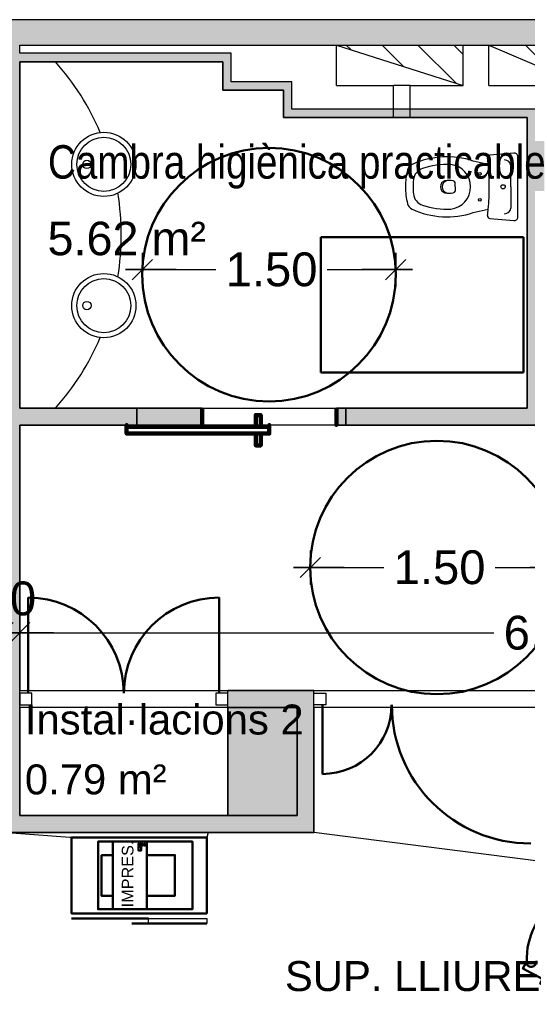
# Model space of a CAD drawing. Header units: metres. Extents: x -1 to 439, y -6 to 33.
# Tile 15 of 29: x 404.44 to 407.44, y 22.4 to 28.23. Entities that reach past the tile are written whole.
import ezdxf

# ---------------------------------------------------------------- set-up
doc = ezdxf.new("R2010")
doc.units = ezdxf.units.M
doc.header["$PDMODE"] = 65
doc.linetypes.add('CONTINUA', pattern=[0])
doc.linetypes.add('VERDECKT', pattern=[9.525, 6.35, -3.175])
for name, color, linetype, lineweight in [('3D P1 MURS EXISTENTS', 7, 'CONTINUA', 25), ('3D P1 MURS NOUS', 7, 'CONTINUA', 25), ('3D P1 PILAR', 7, 'CONTINUA', 25), ('P1 COTES', 7, 'CONTINUA', 25), ('P1 ESCALES 2D', 7, 'CONTINUA', 25), ('P1 LOCAL', 7, 'CONTINUA', 25), ('P1 MOBLES', 7, 'CONTINUA', 25), ('P1 SUPERFICI LLIURE', 7, 'CONTINUA', 25)]:
    doc.layers.add(name, color=color, linetype=linetype, lineweight=lineweight)
doc.styles.add('ARIAL', font='arial.ttf')
doc.dimstyles.new('DIMSTYLE_12', dxfattribs={"dimtxt": 0.2, "dimasz": 0.2, "dimexe": 0, "dimexo": 1e-06, "dimgap": 0.1, "dimtad": 2, "dimdec": 0, "dimlfac": 100, "dimrnd": 1, "dimzin": 4, "dimdsep": 46, "dimtxsty": 'ARIAL', "dimblk1": 'ALL_ML_STRICH', "dimblk2": 'ALL_ML_STRICH', "dimsah": 1, "dimcen": 0, "dimse1": 1, "dimse2": 1, "dimclrd": 2, "dimclre": 2, "dimclrt": 2, "dimadec": 0, "dimazin": 0, "dimtfac": 1, "dimtdec": 0, "dimtix": 1, "dimtmove": 2, "dimatfit": 3, "dimfxl": 0, "dimtvp": 1.2, "dimtzin": 0, "dimlwd": 0, "dimlwe": 35, "dimarcsym": 0})
doc.dimstyles.new('DIMSTYLE_9', dxfattribs={"dimtxt": 0.2, "dimasz": 0.2, "dimexe": 0, "dimexo": 1e-06, "dimgap": 0.1, "dimtad": 0, "dimrnd": 0.01, "dimzin": 4, "dimdsep": 46, "dimtxsty": 'ARIAL', "dimblk1": 'ALL_ML_STRICH', "dimblk2": 'ALL_ML_STRICH', "dimsah": 1, "dimcen": 0, "dimse1": 1, "dimse2": 1, "dimclrd": 2, "dimclre": 2, "dimclrt": 2, "dimadec": 0, "dimazin": 0, "dimtfac": 1, "dimtdec": 0, "dimtix": 1, "dimtmove": 2, "dimatfit": 3, "dimfxl": 0, "dimtzin": 0, "dimlwd": 0, "dimlwe": 35, "dimarcsym": 0})
pattern_1 = [(135, (0, 0), (-0.21213203, -0.21213203), []), (135, (-0.10607, -0.10607), (-0.21213203, -0.21213203), [])]

# ---------------------------------------------------------------- blocks, each defined once
blk = doc.blocks.new('ALL_ML_STRICH')
at = {"color": 0, "linetype": 'ByBlock', "lineweight": -2}
for p, q in [((-0.3, -0.3), (0.3, 0.3)), ((0, -0.5), (0, 0.5)), ((-1, 0), (0.5, 0))]:
    blk.add_line(p, q, dxfattribs=at)
blk = doc.blocks.new('*D122')
at = {"layer": 'DEFPOINTS', "color": 2, "linetype": 'CONTINUA', "lineweight": 35, "transparency": 33554687}
for p in [(400.3377, 24.6013), (400.3377, 23.5195), (404.3366, 23.5195)]:
    blk.add_point(p, dxfattribs=at)
at = {"layer": 'P1 COTES', "color": 2, "linetype": 'CONTINUA', "lineweight": -2, "transparency": 33554687}
for p, q in [((400.3377, 24.6013), (402.0219, 24.6013)), ((402.6819, 24.6013), (404.3366, 24.6013))]:
    blk.add_line(p, q, dxfattribs=at)
at = {"layer": 'P1 COTES', "color": 2, "linetype": 'CONTINUA', "lineweight": 35, "transparency": 33554687, "xscale": 0.2, "yscale": 0.2, "zscale": 0.2, "rotation": 180}
blk.add_blockref('ALL_ML_STRICH', (400.3377, 24.6013), dxfattribs=at)
at = {"layer": 'P1 COTES', "color": 2, "linetype": 'CONTINUA', "lineweight": 35, "transparency": 33554687, "xscale": 0.2, "yscale": 0.2, "zscale": 0.2}
blk.add_blockref('ALL_ML_STRICH', (404.3366, 24.6013), dxfattribs=at)
at = {"layer": 'P1 COTES', "color": 2, "linetype": 'CONTINUA', "lineweight": 35, "transparency": 33554687, "insert": (402.3519, 24.6003), "char_height": 0.2, "width": 0.8, "attachment_point": 5, "style": 'ARIAL'}
blk.add_mtext('\\A1;{\\A1;{4.00\\H0.132000;\\S^ ;}}', dxfattribs=at)
blk = doc.blocks.new('*D123')
at = {"layer": 'DEFPOINTS', "color": 2, "linetype": 'CONTINUA', "lineweight": 35, "transparency": 33554687}
for p in [(404.3366, 24.6013), (404.3366, 23.5195), (404.4366, 23.5195)]:
    blk.add_point(p, dxfattribs=at)
at = {"layer": 'P1 COTES', "color": 2, "linetype": 'CONTINUA', "lineweight": -2, "transparency": 33554687}
blk.add_line((404.3366, 24.6013), (404.4366, 24.6013), dxfattribs=at)
at = {"layer": 'P1 COTES', "color": 2, "linetype": 'CONTINUA', "lineweight": 35, "transparency": 33554687, "xscale": 0.2, "yscale": 0.2, "zscale": 0.2, "rotation": 180}
blk.add_blockref('ALL_ML_STRICH', (404.3366, 24.6013), dxfattribs=at)
at = {"layer": 'P1 COTES', "color": 2, "linetype": 'CONTINUA', "lineweight": 35, "transparency": 33554687, "xscale": 0.2, "yscale": 0.2, "zscale": 0.2}
blk.add_blockref('ALL_ML_STRICH', (404.4366, 24.6013), dxfattribs=at)
at = {"layer": 'P1 COTES', "color": 2, "linetype": 'CONTINUA', "lineweight": 35, "transparency": 33554687, "insert": (404.3779, 24.803), "char_height": 0.2, "width": 0.4, "attachment_point": 5, "style": 'ARIAL'}
blk.add_mtext('\\A1;{10}', dxfattribs=at)
blk = doc.blocks.new('*D124')
at = {"layer": 'DEFPOINTS', "color": 2, "linetype": 'CONTINUA', "lineweight": 35, "transparency": 33554687}
for p in [(410.677, 25.7295), (404.4366, 24.6013), (404.4366, 23.5195)]:
    blk.add_point(p, dxfattribs=at)
at = {"layer": 'P1 COTES', "color": 2, "linetype": 'CONTINUA', "lineweight": -2, "transparency": 33554687}
for p, q in [((404.4366, 24.6013), (407.2417, 24.6013)), ((407.9017, 24.6013), (410.677, 24.6013))]:
    blk.add_line(p, q, dxfattribs=at)
at = {"layer": 'P1 COTES', "color": 2, "linetype": 'CONTINUA', "lineweight": 35, "transparency": 33554687, "xscale": 0.2, "yscale": 0.2, "zscale": 0.2, "rotation": 180}
blk.add_blockref('ALL_ML_STRICH', (404.4366, 24.6013), dxfattribs=at)
at = {"layer": 'P1 COTES', "color": 2, "linetype": 'CONTINUA', "lineweight": 35, "transparency": 33554687, "xscale": 0.2, "yscale": 0.2, "zscale": 0.2}
blk.add_blockref('ALL_ML_STRICH', (410.677, 24.6013), dxfattribs=at)
at = {"layer": 'P1 COTES', "color": 2, "linetype": 'CONTINUA', "lineweight": 35, "transparency": 33554687, "insert": (407.5717, 24.6003), "char_height": 0.2, "width": 0.8, "attachment_point": 5, "style": 'ARIAL'}
blk.add_mtext('\\A1;{\\A1;{6.24\\H0.132000;\\S^ ;}}', dxfattribs=at)
blk = doc.blocks.new('*D133')
at = {"layer": 'DEFPOINTS', "color": 2, "linetype": 'CONTINUA', "lineweight": 35, "transparency": 33554687}
for p in [(405.1619, 27.1294), (405.1619, 26.7498), (406.661, 26.7424)]:
    blk.add_point(p, dxfattribs=at)
at = {"layer": 'P1 COTES', "color": 2, "linetype": 'CONTINUA', "lineweight": -2, "transparency": 33554687}
for p, q in [((405.1619, 26.7498), (405.5962, 26.7498)), ((406.2562, 26.7498), (406.661, 26.7498))]:
    blk.add_line(p, q, dxfattribs=at)
at = {"layer": 'P1 COTES', "color": 2, "linetype": 'CONTINUA', "lineweight": 35, "transparency": 33554687, "xscale": 0.2, "yscale": 0.2, "zscale": 0.2, "rotation": 180}
blk.add_blockref('ALL_ML_STRICH', (405.1619, 26.7498), dxfattribs=at)
at = {"layer": 'P1 COTES', "color": 2, "linetype": 'CONTINUA', "lineweight": 35, "transparency": 33554687, "xscale": 0.2, "yscale": 0.2, "zscale": 0.2}
blk.add_blockref('ALL_ML_STRICH', (406.661, 26.7498), dxfattribs=at)
at = {"layer": 'P1 COTES', "color": 2, "linetype": 'CONTINUA', "lineweight": 35, "transparency": 33554687, "insert": (405.9262, 26.7498), "char_height": 0.2, "width": 0.8, "attachment_point": 5, "style": 'ARIAL'}
blk.add_mtext('\\A1;{\\A1;{1.50\\H0.132000;\\S^ ;}}', dxfattribs=at)
blk = doc.blocks.new('*D134')
at = {"layer": 'DEFPOINTS', "color": 2, "linetype": 'CONTINUA', "lineweight": 35, "transparency": 33554687}
for p in [(406.1561, 25.3669), (406.1561, 24.9874), (407.6552, 24.9799)]:
    blk.add_point(p, dxfattribs=at)
at = {"layer": 'P1 COTES', "color": 2, "linetype": 'CONTINUA', "lineweight": -2, "transparency": 33554687}
for p, q in [((406.1561, 24.9874), (406.5904, 24.9874)), ((407.2504, 24.9874), (407.6552, 24.9874))]:
    blk.add_line(p, q, dxfattribs=at)
at = {"layer": 'P1 COTES', "color": 2, "linetype": 'CONTINUA', "lineweight": 35, "transparency": 33554687, "xscale": 0.2, "yscale": 0.2, "zscale": 0.2, "rotation": 180}
blk.add_blockref('ALL_ML_STRICH', (406.1561, 24.9874), dxfattribs=at)
at = {"layer": 'P1 COTES', "color": 2, "linetype": 'CONTINUA', "lineweight": 35, "transparency": 33554687, "xscale": 0.2, "yscale": 0.2, "zscale": 0.2}
blk.add_blockref('ALL_ML_STRICH', (407.6552, 24.9874), dxfattribs=at)
at = {"layer": 'P1 COTES', "color": 2, "linetype": 'CONTINUA', "lineweight": 35, "transparency": 33554687, "insert": (406.9204, 24.9874), "char_height": 0.2, "width": 0.8, "attachment_point": 5, "style": 'ARIAL'}
blk.add_mtext('\\A1;{\\A1;{1.50\\H0.132000;\\S^ ;}}', dxfattribs=at)

msp = doc.modelspace()

# ---------------------------------------------------------------- hatches: boundary and pattern name
at = {"layer": '3D P1 MURS EXISTENTS', "linetype": 'CONTINUA', "lineweight": 18, "true_color": 0xa0a0a0, "transparency": 33554687}
for points in [[(426.84641, 28.22825), (401.29043, 28.22825), (401.26071, 28.07825), (426.81534, 28.07825)], [(404.43662, 23.51946), (404.43662, 28.07825), (404.33662, 28.07825), (404.33662, 23.51946)], [(404.43662, 27.97946), (405.6373, 27.97946), (405.6373, 28.02946), (404.43662, 28.02946)], [(405.6373, 28.02946), (405.6373, 27.86149), (405.6873, 27.86149), (405.6873, 28.02946)], [(405.6373, 27.81149), (405.99712, 27.81149), (405.99712, 27.86149), (405.6373, 27.86149)], [(405.99712, 27.86149), (405.99712, 27.69946), (406.04712, 27.69946), (406.04712, 27.86149)], [(405.99712, 27.64946), (408.88747, 27.64946), (408.88747, 27.69946), (405.99712, 27.69946)], [(407.43973, 27.64946), (407.43973, 25.92946), (407.53973, 25.92946), (407.53973, 27.64946)], [(404.43662, 25.82946), (405.12965, 25.82946), (405.12965, 25.92946), (404.43662, 25.92946)], [(406.36621, 25.82946), (409.06572, 25.82946), (409.06572, 25.92946), (406.36621, 25.92946)], [(406.17698, 24.25946), (405.66662, 24.25946), (405.66662, 24.15946), (406.07698, 24.15946), (406.07698, 24.25723), (406.17698, 24.25723)], [(406.17698, 23.51946), (406.17698, 24.25723), (406.07698, 24.25723), (406.07698, 23.51946)], [(404.33662, 23.41946), (406.17698, 23.41946), (406.17698, 23.51946), (404.33662, 23.51946)]]:
    msp.add_hatch(color=253, dxfattribs=at).paths.add_polyline_path(points)
at = {"layer": '3D P1 MURS NOUS', "linetype": 'CONTINUA', "lineweight": 18, "transparency": 33554687}
for points in [[(405.12965, 25.82946), (405.51556, 25.82946), (405.51556, 25.92946), (405.12965, 25.92946)], [(406.36621, 25.92946), (406.30961, 25.92946), (406.30961, 25.82946), (406.36621, 25.82946)]]:
    msp.add_hatch(color=2, dxfattribs=at).paths.add_polyline_path(points)
at = {"layer": '3D P1 PILAR', "linetype": 'CONTINUA', "lineweight": 18, "transparency": 33554687}
msp.add_hatch(color=9, dxfattribs=at).paths.add_polyline_path([(405.66698, 23.51946), (406.07698, 23.51946), (406.07698, 24.15946), (405.66698, 24.15946)])
at = {"layer": 'P1 ESCALES 2D', "lineweight": 25, "transparency": 33554687}
h = msp.add_hatch(dxfattribs=at)
h.set_pattern_fill('RAYADO_1', scale=0.1, angle=45, style=0, pattern_type=2)
h.set_pattern_definition(pattern_1)
h.paths.add_polyline_path([(407.06118, 27.83847), (407.06118, 28.07847), (406.31123, 28.07847)], flags=0)
h = msp.add_hatch(dxfattribs=at)
h.set_pattern_fill('RAYADO_1', scale=0.1, angle=45, style=0, pattern_type=2)
h.set_pattern_definition(pattern_1)
h.paths.add_polyline_path([(407.21118, 28.07847), (407.77118, 27.83847), (407.77118, 28.07847)], flags=0)

# ---------------------------------------------------------------- linework, layer by layer
at = {"layer": '3D P1 MURS EXISTENTS', "color": 7, "linetype": 'CONTINUA', "lineweight": 25, "transparency": 33554687}
for p, q in [((426.84641, 28.22825), (401.29043, 28.22825)), ((404.43662, 28.02946), (404.43662, 28.07825)), ((404.43662, 28.07825), (408.88747, 28.07825)), ((405.6373, 28.02946), (404.43662, 28.02946)), ((405.6873, 28.02946), (405.6373, 28.02946)), ((405.6873, 27.86149), (405.6873, 28.02946)), ((404.43662, 27.97946), (405.6373, 27.97946)), ((404.43662, 25.92946), (404.43662, 27.97946)), ((405.6373, 27.97946), (405.6373, 27.86149)), ((405.6373, 27.86149), (405.6373, 27.81149)), ((405.99712, 27.86149), (405.6873, 27.86149)), ((406.04712, 27.86149), (405.99712, 27.86149)), ((406.04712, 27.69946), (406.04712, 27.86149)), ((405.6373, 27.81149), (405.99712, 27.81149)), ((405.99712, 27.81149), (405.99712, 27.69946)), ((405.99712, 27.69946), (405.99712, 27.64946)), ((408.88747, 27.69946), (406.04712, 27.69946)), ((405.99712, 27.64946), (407.43973, 27.64946)), ((407.43973, 27.64946), (407.43973, 25.92946)), ((405.12965, 25.92946), (404.43662, 25.92946)), ((405.12965, 25.82946), (405.12965, 25.92946)), ((407.43973, 25.92946), (406.36621, 25.92946)), ((406.36621, 25.92946), (406.36621, 25.82946)), ((404.43662, 25.82946), (405.12965, 25.82946)), ((404.43662, 24.25946), (404.43662, 25.82946)), ((406.36621, 25.82946), (409.06572, 25.82946)), ((404.43662, 24.15946), (404.43662, 24.25946)), ((405.66662, 24.15946), (405.66662, 24.25946)), ((406.17698, 24.25946), (405.66662, 24.25946)), ((406.17698, 24.25946), (406.17698, 24.25723)), ((406.17698, 24.15946), (406.17698, 24.25723)), ((404.43662, 23.51946), (404.43662, 24.15946)), ((405.66662, 24.15946), (406.07698, 24.15946)), ((406.07698, 24.15946), (406.07698, 23.51946)), ((406.17698, 23.51946), (406.17698, 24.15946)), ((406.07698, 23.51946), (404.43662, 23.51946)), ((406.17698, 23.41946), (406.17698, 23.51946)), ((404.33662, 23.41946), (406.17698, 23.41946))]:
    msp.add_line(p, q, dxfattribs=at)
at = {"layer": '3D P1 MURS EXISTENTS', "color": 202, "linetype": 'CONTINUA', "lineweight": 50, "transparency": 33554687}
for p, q in [((404.48662, 24.24446), (404.48662, 24.80896)), ((405.61662, 24.24446), (405.61662, 24.80896)), ((406.2271, 24.17446), (406.2271, 23.76546))]:
    msp.add_line(p, q, dxfattribs=at)
at = {"layer": '3D P1 MURS EXISTENTS', "color": 7, "linetype": 'CONTINUA', "lineweight": 25, "transparency": 33554687}
for points in [[(404.43662, 24.17446), (404.50662, 24.17446), (404.50662, 24.24446), (404.43662, 24.24446), (404.43662, 24.17446)], [(405.59662, 24.17446), (405.66662, 24.17446), (405.66662, 24.24446), (405.59662, 24.24446), (405.59662, 24.17446)], [(406.17698, 24.24446), (406.24715, 24.24446), (406.24715, 24.17446), (406.17698, 24.17446), (406.17698, 24.24446)]]:
    msp.add_lwpolyline(points, close=True, dxfattribs=at)
at = {"layer": '3D P1 MURS EXISTENTS', "color": 202, "linetype": 'CONTINUA', "lineweight": 50, "transparency": 33554687}
for centre, start, end in [((404.48662, 24.24446), 0, 90), ((405.61662, 24.24446), 90, 180)]:
    msp.add_arc(centre, 0.5645, start, end, dxfattribs=at)
for centre, major_axis, start_param, end_param in [((406.2271, 24.17446), (0.40996, 0), 4.712389, 6.2831853), ((407.45998, 24.17446), (0.82192, 0), 3.1415927, 4.712389)]:
    msp.add_ellipse(centre, major_axis=major_axis, ratio=0.9976651, start_param=start_param, end_param=end_param, dxfattribs=at)
at = {"layer": '3D P1 MURS NOUS', "color": 7, "linetype": 'CONTINUA', "lineweight": 25, "transparency": 33554687}
for p, q in [((405.51556, 25.92946), (405.12965, 25.92946)), ((405.12965, 25.92946), (405.12965, 25.82946)), ((405.51556, 25.92946), (405.51556, 25.82946)), ((406.30961, 25.82946), (406.30961, 25.92946)), ((406.36621, 25.92946), (406.30961, 25.92946)), ((406.36621, 25.82946), (406.36621, 25.92946)), ((405.12965, 25.82946), (405.51556, 25.82946)), ((406.30961, 25.82946), (406.36621, 25.82946))]:
    msp.add_line(p, q, dxfattribs=at)
at = {"layer": '3D P1 MURS NOUS', "color": 240, "linetype": 'CONTINUA', "lineweight": 140, "transparency": 33554687}
for points in [[(405.51556, 25.92946), (405.51556, 25.87946), (405.51556, 25.82946), (405.51556, 25.87946), (405.51556, 25.92946)], [(406.30961, 25.92946), (406.30961, 25.87946), (406.30961, 25.82946), (406.30961, 25.87946), (406.30961, 25.92946)], [(405.86259, 25.81946), (405.83259, 25.81946), (405.83259, 25.88946), (405.86259, 25.88946), (405.86259, 25.81946)], [(405.91259, 25.81946), (405.06854, 25.81946), (405.06854, 25.82946), (405.06854, 25.77946), (405.91259, 25.77946), (405.91259, 25.82946), (405.91259, 25.81946)], [(405.86259, 25.77946), (405.83259, 25.77946), (405.83259, 25.70946), (405.86259, 25.70946), (405.86259, 25.77946)]]:
    msp.add_lwpolyline(points, close=True, dxfattribs=at)
at = {"layer": '3D P1 PILAR', "color": 7, "linetype": 'CONTINUA', "lineweight": 25, "transparency": 33554687}
for p, q in [((406.07698, 24.15946), (405.66698, 24.15946)), ((405.66698, 24.15946), (405.66698, 23.51946)), ((406.07698, 23.51946), (406.07698, 24.15946)), ((405.66698, 23.51946), (406.07698, 23.51946))]:
    msp.add_line(p, q, dxfattribs=at)
at = {"layer": 'P1 ESCALES 2D', "color": 7, "lineweight": 25, "transparency": 33554687}
for p, q in [((406.31118, 27.83847), (406.31118, 28.07848)), ((406.31118, 28.07848), (407.06118, 28.07848)), ((406.31118, 28.07848), (407.06118, 27.83847)), ((407.06118, 27.83847), (407.06118, 28.07848)), ((407.21118, 28.07847), (407.77118, 28.07847)), ((407.21118, 27.83847), (407.21118, 28.07847)), ((407.21118, 28.07847), (407.77118, 27.83847)), ((406.31118, 27.83847), (406.64698, 27.83847)), ((406.64698, 27.64946), (406.64698, 27.83847)), ((406.74698, 27.83847), (406.64698, 27.83847)), ((406.74698, 27.64946), (406.74698, 27.83847)), ((406.74698, 27.83847), (407.06118, 27.83847)), ((407.21118, 27.83847), (407.77118, 27.83847))]:
    msp.add_line(p, q, dxfattribs=at)
at = {"layer": 'P1 ESCALES 2D', "color": 180, "transparency": 33554687}
for p, q in [((407.3593, 27.43929), (407.21809, 27.42611)), ((407.20858, 27.37081), (407.11992, 27.3916)), ((407.34275, 27.23946), (407.34275, 27.36514)), ((407.01188, 27.23946), (407.01188, 27.26476)), ((407.01188, 27.23946), (407.01188, 27.21416)), ((407.34275, 27.23946), (407.34275, 27.11378)), ((407.11992, 27.08732), (407.20858, 27.10811)), ((407.21809, 27.05281), (407.3593, 27.03963))]:
    msp.add_line(p, q, dxfattribs=at)
msp.add_lwpolyline([(407.38351, 27.06079), (407.38351, 27.23946), (407.38351, 27.41813)], dxfattribs=at)
for centre, radius in [((404.93361, 27.37241), 0.19), ((404.93361, 27.37241), 0.16), ((404.83361, 27.37241), 0.025), ((407.15851, 27.31696), 0.008), ((407.29643, 27.23946), 0.0125), ((407.15851, 27.16196), 0.008), ((404.93361, 26.53651), 0.19), ((404.93361, 26.53651), 0.16), ((404.83361, 26.53651), 0.025)]:
    msp.add_circle(centre, radius, dxfattribs=at)
at = {"layer": 'P1 ESCALES 2D', "color": 7, "lineweight": 25, "transparency": 33554687}
for start, end in [(23.173378, 41.662419), (350.773075, 9.226925), (318.337581, 336.826622)]:
    msp.add_arc((403.49503, 26.95446), 1.54196, start, end, dxfattribs=at)
at = {"layer": 'P1 ESCALES 2D', "color": 180, "transparency": 33554687}
for centre, radius, start, end in [((407.36171, 27.41762), 0.0218, 1.324796, 96.364357), ((406.96404, 26.92535), 0.49162, 71.514032, 114.682522), ((407.21934, 27.41116), 0.015, 94.762102, 186.903664), ((405.80126, 27.23946), 1.41343, 5.33234, 6.903664), ((407.3058, 27.36123), 0.03715, 6.040698, 91.701645), ((407.11551, 27.23946), 0.39701, 165.453089, 180), ((406.77963, 27.32662), 0.05, 114.682522, 165.453089), ((406.84549, 27.27227), 0.08, 108.866892, 173.072164), ((406.96404, 26.92535), 0.44662, 86.979106, 108.866892), ((406.97164, 27.23946), 0.13285, 276.893398, 83.106602), ((405.80126, 27.23946), 1.41343, 0, 5.33234), ((407.11551, 27.23946), 0.35201, 173.072164, 180), ((406.96194, 27.23946), 0.03659, 105.23137, 254.76863), ((406.97537, 27.23946), 0.03863, 105.778828, 254.221172), ((406.9771, 27.15201), 0.12523, 78.588091, 101.411909), ((407.00188, 27.26476), 0.01, 0, 90), ((407.11551, 27.23946), 0.39701, 180, 194.546911), ((407.11551, 27.23946), 0.35201, 180, 186.927836), ((406.9771, 27.32691), 0.12523, 258.588091, 281.411909), ((407.00188, 27.21416), 0.01, 270, 0), ((405.80126, 27.23946), 1.41343, 354.66766, 0), ((406.84549, 27.20665), 0.08, 186.927836, 251.133108), ((406.77963, 27.1523), 0.05, 194.546911, 245.317478), ((406.96404, 27.55357), 0.49162, 245.317478, 288.485968), ((406.96404, 27.55357), 0.44662, 251.133108, 273.020894), ((405.80126, 27.23946), 1.41343, 353.096336, 354.66766), ((407.3058, 27.11769), 0.03715, 268.298355, 353.959302), ((407.21934, 27.06776), 0.015, 173.096336, 265.237898), ((407.36171, 27.0613), 0.0218, 263.635643, 358.675204)]:
    msp.add_arc(centre, radius, start, end, dxfattribs=at)
at = {"layer": 'P1 LOCAL', "color": 7, "linetype": 'CONTINUA', "lineweight": 25, "transparency": 33554687}
for p, q in [((404.43662, 27.97946), (404.43662, 25.92946)), ((405.6373, 27.97946), (404.43662, 27.97946)), ((405.6373, 27.81149), (405.6373, 27.97946)), ((405.99712, 27.81149), (405.6373, 27.81149)), ((405.99712, 27.64946), (405.99712, 27.81149)), ((407.43973, 27.64946), (405.99712, 27.64946)), ((407.43973, 25.92946), (407.43973, 27.64946)), ((404.43662, 25.92946), (407.43973, 25.92946)), ((410.67698, 25.82946), (404.43662, 25.82946)), ((404.43662, 25.82946), (404.43662, 24.25946)), ((404.43662, 24.25946), (410.42698, 24.25946)), ((405.66698, 24.15946), (404.43662, 24.15946)), ((404.43662, 24.15946), (404.43662, 23.51946)), ((405.66698, 23.51946), (405.66698, 24.15946)), ((407.50698, 24.15946), (406.17698, 24.15946)), ((406.17698, 24.15946), (406.17698, 23.41946)), ((404.43662, 23.51946), (405.66698, 23.51946)), ((406.17698, 23.41946), (400.33768, 23.41946))]:
    msp.add_line(p, q, dxfattribs=at)
at = {"layer": 'P1 MOBLES', "linetype": 'CONTINUA', "lineweight": 50, "transparency": 33554687}
for p, q in [((405.19874, 22.91046), (404.74254, 22.91046)), ((405.54254, 22.88046), (405.09874, 22.88046))]:
    msp.add_line(p, q, dxfattribs=at)
at = {"layer": 'P1 MOBLES', "color": 202, "linetype": 'VERDECKT', "lineweight": 50, "transparency": 33554687}
msp.add_lwpolyline([(407.41698, 26.94081), (406.21698, 26.94081), (406.21698, 26.14081), (407.41698, 26.14081), (407.41698, 26.94081)], close=True, dxfattribs=at)
at = {"layer": 'P1 MOBLES', "color": 202, "linetype": 'CONTINUA', "lineweight": 50, "transparency": 33554687}
msp.add_lwpolyline([(405.54254, 23.39046), (404.74254, 23.39046), (404.74254, 22.94046), (405.54254, 22.94046), (405.54254, 23.39046)], close=True, dxfattribs=at)
at = {"layer": 'P1 MOBLES', "linetype": 'CONTINUA', "lineweight": 50, "transparency": 33554687}
for points in [[(404.98782, 23.36616), (404.98782, 22.96505), (404.89981, 22.96505), (404.89981, 23.36616), (404.98782, 23.36616)], [(404.98782, 23.36616), (405.1885, 23.36616), (405.1885, 22.96505), (404.98782, 22.96505), (404.98782, 23.36616)], [(405.1885, 23.36616), (405.45769, 23.36616), (405.45769, 22.96505), (405.1885, 22.96505), (405.1885, 23.36616)], [(405.15515, 23.33742), (405.15515, 23.31379), (405.1383, 23.31379), (405.1383, 23.33742), (405.15515, 23.33742)], [(405.14415, 23.35353), (405.14415, 23.34305), (405.13837, 23.34305), (405.13837, 23.35353), (405.14415, 23.35353)], [(405.15561, 23.35353), (405.15561, 23.34305), (405.14983, 23.34305), (405.14983, 23.35353), (405.15561, 23.35353)], [(405.16707, 23.35353), (405.16707, 23.34305), (405.16129, 23.34305), (405.16129, 23.35353), (405.16707, 23.35353)], [(405.17853, 23.35353), (405.17853, 23.34305), (405.17275, 23.34305), (405.17275, 23.35353), (405.17853, 23.35353)], [(404.91906, 23.28594), (404.98782, 23.28594), (404.98782, 23.04527), (404.91906, 23.04527), (404.91906, 23.28594)], [(405.1885, 23.28594), (405.35455, 23.28594), (405.35455, 23.04527), (405.1885, 23.04527), (405.1885, 23.28594)]]:
    msp.add_lwpolyline(points, close=True, dxfattribs=at)
at = {"layer": 'P1 MOBLES', "color": 202, "linetype": 'CONTINUA', "lineweight": 50, "transparency": 33554687}
for points in [[(407.52928, 22.55233), (407.51537, 22.52616), (407.74714, 22.40301), (407.76105, 22.42918), (407.41339, 22.61391), (407.43326, 22.65129)], [(407.43117, 22.65395), (407.43245, 22.6477), (407.43487, 22.64199), (407.43829, 22.63694), (407.44258, 22.63267), (407.4476, 22.62928), (407.45321, 22.6269), (407.45928, 22.62562), (407.46567, 22.62557), (407.47194, 22.62679), (407.47767, 22.62915), (407.48275, 22.63252), (407.48707, 22.63677), (407.4905, 22.64175), (407.49295, 22.64734), (407.49428, 22.65339), (407.4944, 22.65978)]]:
    msp.add_lwpolyline(points, dxfattribs=at)
at = {"layer": 'P1 MOBLES', "color": 202, "linetype": 'VERDECKT', "lineweight": 50, "transparency": 33554687}
for centre in [(405.91131, 26.71982), (406.90519, 24.98736)]:
    msp.add_circle(centre, 0.75, dxfattribs=at)
at = {"layer": 'P1 MOBLES', "color": 202, "linetype": 'CONTINUA', "lineweight": 50, "transparency": 33554687}
msp.add_arc((407.85296, 22.67045), 0.41667, 121.589293, 182.461399, dxfattribs=at)
at = {"layer": 'P1 SUPERFICI LLIURE', "color": 7, "linetype": 'CONTINUA', "lineweight": 25, "transparency": 33554687}
for p, q in [((404.73304, 23.39046), (404.33662, 23.41946)), ((405.55204, 23.41946), (405.54254, 23.39046)), ((406.17698, 23.41946), (405.55204, 23.41946)), ((407.50684, 23.2495), (406.17698, 23.41946)), ((404.74254, 23.39046), (404.73304, 23.39046)), ((404.74254, 22.94046), (404.74254, 23.39046)), ((405.54254, 23.39046), (405.54254, 22.94046)), ((405.54254, 22.94046), (404.74254, 22.94046)), ((405.19874, 22.88046), (405.19874, 22.91046)), ((405.19874, 22.91046), (405.54254, 22.91046)), ((405.54254, 22.91046), (405.54254, 22.88046)), ((405.54254, 22.88046), (405.19874, 22.88046))]:
    msp.add_line(p, q, dxfattribs=at)
at = {"layer": 'P1 SUPERFICI LLIURE', "color": 52, "linetype": 'CONTINUA', "lineweight": 13, "transparency": 33554687}
msp.add_line((406.17698, 23.41946), (407.50699, 23.24948), dxfattribs=at)

# ---------------------------------------------------------------- texts
at = {"layer": 'P1 LOCAL', "color": 7, "linetype": 'CONTINUA', "lineweight": 25, "transparency": 33554687, "attachment_point": 7, "style": 'ARIAL'}
for s, insert, char_height, width in [('\\W1.01;Cambra higiènica practicable', (404.60043, 27.22808), 0.198, 3.6899673), ('\\W1.00;5.62 m²', (404.60043, 26.83208), 0.198, 1.0394787), ('\\W1.00;Instal·lacions 2', (404.46649, 23.99685), 0.1770789, 1.7474988), ('\\W1.00;0.79 m²', (404.46649, 23.64269), 0.1770789, 0.929645)]:
    msp.add_mtext(s, dxfattribs=dict(at, insert=insert, char_height=char_height, width=width))
at = {"layer": 'P1 MOBLES', "linetype": 'CONTINUA', "lineweight": 50, "transparency": 33554687, "insert": (405.10977, 22.97674), "char_height": 0.0687616, "width": 0.4297048, "attachment_point": 7, "rotation": 90, "style": 'ARIAL'}
msp.add_mtext('\\W1.00;IMPRES.', dxfattribs=at)
at = {"layer": 'P1 SUPERFICI LLIURE', "color": 7, "linetype": 'CONTINUA', "lineweight": 25, "transparency": 33554687, "insert": (406.00546, 22.4789), "char_height": 0.1770789, "width": 1.6056332, "attachment_point": 7, "style": 'ARIAL'}
msp.add_mtext('\\W1.00;SUP. LLIURE', dxfattribs=at)

# ---------------------------------------------------------------- dimensions: what is measured, and where the dimension line sits
at = {"layer": 'P1 COTES', "color": 2, "linetype": 'CONTINUA', "lineweight": 35, "transparency": 33554687}
for base, p1, p2, dimstyle, picture, middle in [((406.66097, 26.74983), (405.16191, 27.12937), (406.66097, 26.74241), 'DIMSTYLE_9', '*D133', (405.92623, 26.74983)), ((410.67698, 24.60134), (404.43662, 23.51946), (410.67698, 25.72946), 'DIMSTYLE_9', '*D124', (407.57166, 24.60029)), ((407.65519, 24.98736), (406.15613, 25.3669), (407.65519, 24.97994), 'DIMSTYLE_9', '*D134', (406.92045, 24.98736)), ((404.43662, 24.60134), (404.33662, 23.51946), (404.43662, 23.51946), 'DIMSTYLE_12', '*D123', (404.37791, 24.80305)), ((404.33662, 24.60134), (400.33768, 23.51946), (404.33662, 23.51946), 'DIMSTYLE_9', '*D122', (402.35194, 24.60029))]:
    dim = msp.add_linear_dim(base=base, p1=p1, p2=p2, dimstyle=dimstyle, override={"dimpost": '<>', "dimclrd": 2, "dimclre": 2, "dimclrt": 2, "dimlwd": 0, "dimlwe": 35}, dxfattribs=at)
    dim.commit()
    dim.dimension.update_dxf_attribs({"geometry": picture, "text_midpoint": middle, "dimtype": 160})

doc.saveas('drawing.dxf')
